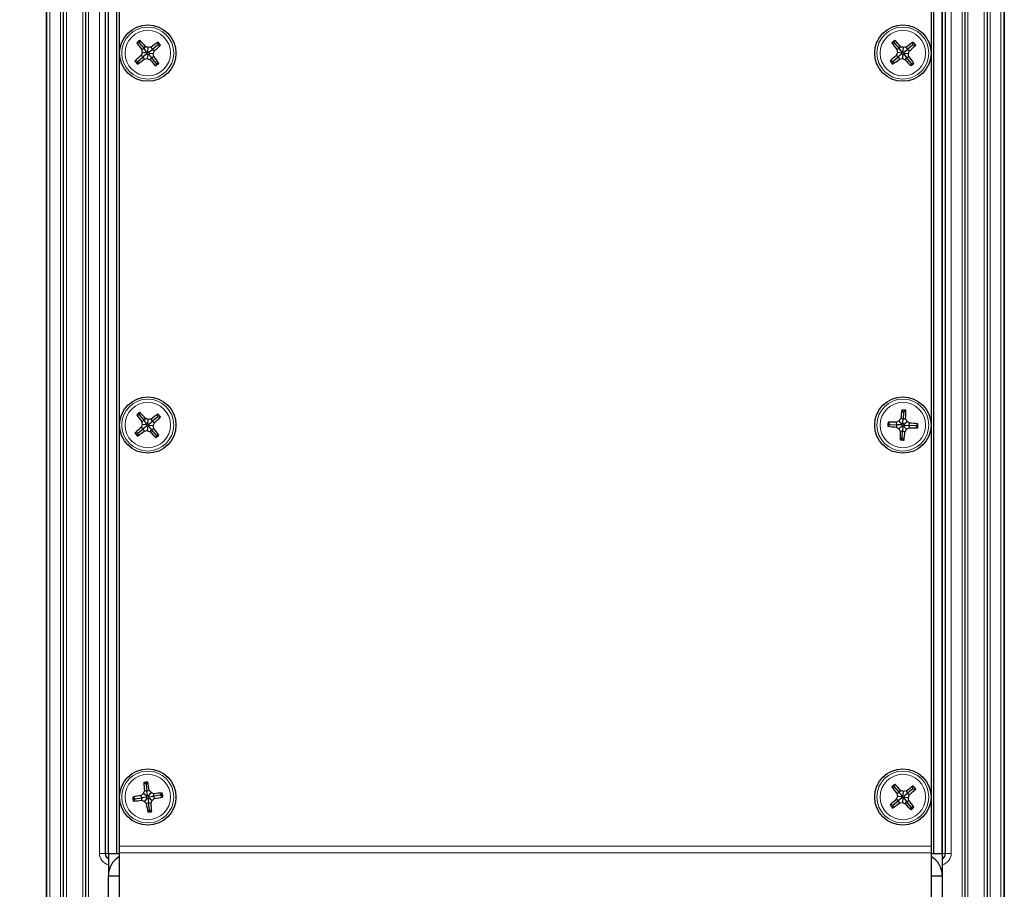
# Paper-space layout 'Blatt3' of a CAD drawing. Header units: millimetres. Extents: x 5 to 418, y 2 to 292.
# Tile 48 of 50: x 320 to 378, y 162 to 213. Entities that reach past the tile are written whole.
import ezdxf

# ---------------------------------------------------------------- set-up
doc = ezdxf.new("R2010")
doc.units = ezdxf.units.MM
doc.layers.add('SLD-0', color=7, linetype='Continuous')
doc.styles.add('SLDTEXTSTYLE0', font='TXT', dxfattribs={"width": 0.605})
doc.dimstyles.new('SLDDIMSTYLE0', dxfattribs={"dimtxt": 4.10931, "dimasz": 3.5, "dimexe": 0, "dimexo": 0.0625, "dimgap": 1.027327, "dimtad": 1, "dimlfac": 3, "dimrnd": 1e-09, "dimzin": 12, "dimdsep": 46, "dimtxsty": 'SLDTEXTSTYLE0', "dimsah": 1, "dimcen": 0.09, "dimadec": 0, "dimazin": 3, "dimtfac": 1, "dimtofl": 0, "dimtmove": 0, "dimatfit": 3, "dimfxl": 1, "dimfrac": 2, "dimtolj": 1, "dimtzin": 12, "dimarcsym": 0})

# ---------------------------------------------------------------- blocks, each defined once
blk = doc.blocks.new('_D_16')
at = {"layer": 'SLD-0', "color": 7}
for p, q in [((326.282, 248.883), (305.339, 248.883)), ((306.339, 248.883), (306.339, 135.549)), ((330.199, 135.549), (305.339, 135.549))]:
    blk.add_line(p, q, dxfattribs=at)
for points in [[(306.339, 248.883), (305.879, 245.383), (306.799, 245.383)], [(306.339, 135.549), (306.799, 139.049), (305.879, 139.049)]]:
    blk.add_solid(points, dxfattribs=at)
at = {"layer": 'SLD-0', "color": 7, "insert": (300.882, 187.512), "char_height": 4.2333, "attachment_point": 1, "rotation": 90, "style": 'SLDTEXTSTYLE0'}
blk.add_mtext('340', dxfattribs=at)
blk = doc.blocks.new('_D_19')
at = {"layer": 'SLD-0', "color": 7}
for p, q in [((328.782, 246.383), (313.314, 246.383)), ((314.314, 246.383), (314.314, 138.049)), ((328.782, 138.049), (313.314, 138.049))]:
    blk.add_line(p, q, dxfattribs=at)
for points in [[(314.314, 246.383), (313.854, 242.883), (314.774, 242.883)], [(314.314, 138.049), (314.774, 141.549), (313.854, 141.549)]]:
    blk.add_solid(points, dxfattribs=at)
at = {"layer": 'SLD-0', "color": 7, "insert": (308.857, 187.512), "char_height": 4.2333, "attachment_point": 1, "rotation": 90, "style": 'SLDTEXTSTYLE0'}
blk.add_mtext('325', dxfattribs=at)

psp = doc.layouts.new('Blatt3')

# ---------------------------------------------------------------- linework, layer by layer
at = {"color": 7, "linetype": 'Continuous', "lineweight": 25}
for p, q in [((321.2823, 136.8825), (321.2823, 247.5492)), ((377.949, 247.5492), (377.949, 136.8825)), ((324.949, 163.8825), (324.949, 237.2159)), ((325.449, 163.8825), (325.449, 237.2159)), ((373.7823, 163.8825), (373.7823, 237.2159)), ((374.2823, 163.8825), (374.2823, 237.2159)), ((325.6157, 164.3029), (325.6157, 235.8825)), ((373.6157, 235.8825), (373.6157, 164.3029)), ((326.7948, 211.8075), (326.6295, 211.8235)), ((326.7948, 211.8075), (326.8107, 211.9728)), ((326.7948, 211.8075), (327.06, 211.4856)), ((327.06, 211.4856), (326.9258, 211.4234)), ((327.06, 211.4856), (327.1467, 211.6055)), ((327.2135, 211.2994), (327.06, 211.4856)), ((327.2876, 211.2705), (327.3139, 211.5431)), ((327.3658, 211.2847), (327.5521, 211.4382)), ((327.5521, 211.4382), (327.4899, 211.5724)), ((327.874, 211.7034), (327.5521, 211.4382)), ((327.5521, 211.4382), (327.672, 211.3515)), ((327.874, 211.7034), (327.8899, 211.8687)), ((327.874, 211.7034), (328.0393, 211.6875)), ((371.4614, 211.8075), (371.2961, 211.8235)), ((371.4614, 211.8075), (371.4774, 211.9728)), ((371.4614, 211.8075), (371.7267, 211.4856)), ((371.7267, 211.4856), (371.5925, 211.4234)), ((371.7267, 211.4856), (371.8134, 211.6055)), ((371.8802, 211.2994), (371.7267, 211.4856)), ((371.9543, 211.2705), (371.9806, 211.5431)), ((372.0325, 211.2847), (372.2188, 211.4382)), ((372.2188, 211.4382), (372.1566, 211.5724)), ((372.5407, 211.7034), (372.2188, 211.4382)), ((372.2188, 211.4382), (372.3386, 211.3515)), ((372.5407, 211.7034), (372.5566, 211.8687)), ((372.5407, 211.7034), (372.706, 211.6875)), ((326.6907, 210.7283), (327.0126, 210.9935)), ((327.0126, 210.9935), (326.8927, 211.0802)), ((327.2277, 211.2211), (326.9551, 211.2474)), ((327.1988, 211.147), (327.0126, 210.9935)), ((327.0126, 210.9935), (327.0748, 210.8593)), ((327.1988, 211.147), (327.2277, 211.2211)), ((327.2771, 211.1612), (327.1988, 211.147)), ((327.2277, 211.2211), (327.2135, 211.2994)), ((327.2135, 211.2994), (327.2876, 211.2705)), ((327.2771, 211.1612), (327.2508, 210.8886)), ((327.3512, 211.1324), (327.2771, 211.1612)), ((327.2876, 211.2705), (327.3658, 211.2847)), ((327.3658, 211.2847), (327.337, 211.2106)), ((327.337, 211.2106), (327.3512, 211.1324)), ((327.337, 211.2106), (327.6096, 211.1843)), ((327.3512, 211.1324), (327.5047, 210.9461)), ((327.5047, 210.9461), (327.418, 210.8262)), ((327.5047, 210.9461), (327.6389, 211.0083)), ((327.7699, 210.6242), (327.5047, 210.9461)), ((371.3574, 210.7283), (371.6792, 210.9935)), ((371.6792, 210.9935), (371.5594, 211.0802)), ((371.8943, 211.2211), (371.6217, 211.2474)), ((371.8655, 211.147), (371.6792, 210.9935)), ((371.6792, 210.9935), (371.7414, 210.8593)), ((371.8655, 211.147), (371.8943, 211.2211)), ((371.9437, 211.1612), (371.8655, 211.147)), ((371.8943, 211.2211), (371.8802, 211.2994)), ((371.8802, 211.2994), (371.9543, 211.2705)), ((371.9437, 211.1612), (371.9174, 210.8886)), ((372.0178, 211.1324), (371.9437, 211.1612)), ((371.9543, 211.2705), (372.0325, 211.2847)), ((372.0325, 211.2847), (372.0037, 211.2106)), ((372.0037, 211.2106), (372.2763, 211.1843)), ((372.0037, 211.2106), (372.0178, 211.1324)), ((372.0178, 211.1324), (372.1713, 210.9461)), ((372.1713, 210.9461), (372.0846, 210.8262)), ((372.1713, 210.9461), (372.3055, 211.0083)), ((372.4366, 210.6242), (372.1713, 210.9461)), ((326.6907, 210.7283), (326.5254, 210.7442)), ((326.6907, 210.7283), (326.6747, 210.563)), ((327.7699, 210.6242), (327.754, 210.4589)), ((327.7699, 210.6242), (327.9352, 210.6083)), ((371.3574, 210.7283), (371.192, 210.7442)), ((371.3574, 210.7283), (371.3414, 210.563)), ((372.4366, 210.6242), (372.4206, 210.4589)), ((372.4366, 210.6242), (372.6019, 210.6083)), ((326.7948, 189.8075), (326.8107, 189.9728)), ((371.992, 189.9813), (371.8813, 190.1052)), ((371.992, 189.9813), (371.9686, 189.5649)), ((371.992, 189.9813), (372.1158, 190.092)), ((326.7948, 189.8075), (326.6295, 189.8235)), ((326.7948, 189.8075), (327.06, 189.4856)), ((327.06, 189.4856), (326.9258, 189.4234)), ((327.06, 189.4856), (327.1467, 189.6055)), ((327.2135, 189.2994), (327.06, 189.4856)), ((327.2277, 189.2211), (327.2135, 189.2994)), ((327.2135, 189.2994), (327.2876, 189.2705)), ((327.2876, 189.2705), (327.3139, 189.5431)), ((327.3658, 189.2847), (327.5521, 189.4382)), ((327.5521, 189.4382), (327.4899, 189.5724)), ((327.874, 189.7034), (327.5521, 189.4382)), ((327.5521, 189.4382), (327.672, 189.3515)), ((327.874, 189.7034), (327.8899, 189.8687)), ((327.874, 189.7034), (328.0393, 189.6875)), ((371.1835, 189.2588), (371.0729, 189.3827)), ((371.6, 189.2355), (371.5707, 189.3805)), ((371.9124, 189.2568), (371.7299, 189.461)), ((371.9686, 189.5649), (371.8278, 189.6102)), ((371.9124, 189.2568), (371.9551, 189.3239)), ((371.9551, 189.3239), (371.9686, 189.5649)), ((371.9551, 189.3239), (371.99, 189.2525)), ((371.9686, 189.5649), (372.1136, 189.5942)), ((371.99, 189.2525), (372.1942, 189.435)), ((372.298, 189.1963), (372.3434, 189.3371)), ((326.6907, 188.7283), (326.5254, 188.7442)), ((326.6907, 188.7283), (326.6747, 188.563)), ((326.6907, 188.7283), (327.0126, 188.9935)), ((327.0126, 188.9935), (326.8927, 189.0802)), ((327.2277, 189.2211), (326.9551, 189.2474)), ((327.1988, 189.147), (327.0126, 188.9935)), ((327.0126, 188.9935), (327.0748, 188.8593)), ((327.1988, 189.147), (327.2277, 189.2211)), ((327.2771, 189.1612), (327.1988, 189.147)), ((327.2771, 189.1612), (327.2508, 188.8886)), ((327.3512, 189.1324), (327.2771, 189.1612)), ((327.2876, 189.2705), (327.3658, 189.2847)), ((327.3658, 189.2847), (327.337, 189.2106)), ((327.337, 189.2106), (327.6096, 189.1843)), ((327.337, 189.2106), (327.3512, 189.1324)), ((327.3512, 189.1324), (327.5047, 188.9461)), ((327.5047, 188.9461), (327.418, 188.8262)), ((327.5047, 188.9461), (327.6389, 189.0083)), ((327.7699, 188.6242), (327.5047, 188.9461)), ((371.1835, 189.2588), (371.0597, 189.1482)), ((371.1835, 189.2588), (371.6, 189.2355)), ((371.6, 189.2355), (371.5547, 189.0946)), ((371.841, 189.2219), (371.6, 189.2355)), ((371.908, 189.1793), (371.7038, 188.9968)), ((371.9294, 188.8668), (371.7844, 188.8376)), ((371.841, 189.2219), (371.9124, 189.2568)), ((371.908, 189.1793), (371.841, 189.2219)), ((371.906, 188.4504), (371.9294, 188.8668)), ((371.9429, 189.1078), (371.908, 189.1793)), ((371.9429, 189.1078), (371.9294, 188.8668)), ((371.9294, 188.8668), (372.0702, 188.8215)), ((371.9856, 189.1749), (371.9429, 189.1078)), ((372.057, 189.2098), (371.9856, 189.1749)), ((371.9856, 189.1749), (372.1681, 188.9707)), ((371.99, 189.2525), (372.057, 189.2098)), ((372.057, 189.2098), (372.298, 189.1963)), ((372.298, 189.1963), (372.3273, 189.0513)), ((372.7145, 189.1729), (372.298, 189.1963)), ((372.7145, 189.1729), (372.8383, 189.2835)), ((372.7145, 189.1729), (372.8251, 189.049)), ((327.7699, 188.6242), (327.754, 188.4589)), ((327.7699, 188.6242), (327.9352, 188.6083)), ((371.906, 188.4504), (371.7822, 188.3397)), ((371.906, 188.4504), (372.0167, 188.3266)), ((327.1776, 167.9753), (327.0452, 168.0756)), ((327.1776, 167.9753), (327.2779, 168.1077)), ((327.1776, 167.9753), (327.2346, 167.5622)), ((371.4614, 167.8075), (371.2961, 167.8235)), ((371.4614, 167.8075), (371.4774, 167.9728)), ((371.4614, 167.8075), (371.7267, 167.4856)), ((372.5407, 167.7034), (372.5566, 167.8687)), ((326.5229, 167.1111), (326.3905, 167.2114)), ((326.5229, 167.1111), (326.936, 167.1681)), ((326.936, 167.1681), (326.8795, 167.3048)), ((326.936, 167.1681), (326.9186, 167.0212)), ((327.1752, 167.2011), (326.936, 167.1681)), ((327.2386, 167.249), (327.0203, 167.4144)), ((327.2492, 167.1721), (327.0838, 166.9538)), ((327.2346, 167.5622), (327.0877, 167.5796)), ((327.1752, 167.2011), (327.2386, 167.249)), ((327.2492, 167.1721), (327.1752, 167.2011)), ((327.2346, 167.5622), (327.3713, 167.6187)), ((327.2676, 167.323), (327.2346, 167.5622)), ((327.2386, 167.249), (327.2676, 167.323)), ((327.2971, 167.1087), (327.2492, 167.1721)), ((327.2676, 167.323), (327.3155, 167.2596)), ((327.3261, 167.1827), (327.2971, 167.1087)), ((327.3155, 167.2596), (327.4809, 167.4779)), ((327.3155, 167.2596), (327.3895, 167.2306)), ((327.3895, 167.2306), (327.3261, 167.1827)), ((327.3261, 167.1827), (327.5444, 167.0173)), ((327.3895, 167.2306), (327.6287, 167.2636)), ((327.6287, 167.2636), (327.6461, 167.4105)), ((328.0418, 167.3206), (327.6287, 167.2636)), ((327.6287, 167.2636), (327.6852, 167.1269)), ((328.0418, 167.3206), (328.1421, 167.453)), ((328.0418, 167.3206), (328.1742, 167.2203)), ((371.7267, 167.4856), (371.5925, 167.4234)), ((371.8943, 167.2211), (371.6217, 167.2474)), ((371.7267, 167.4856), (371.8134, 167.6055)), ((371.8802, 167.2994), (371.7267, 167.4856)), ((371.8655, 167.147), (371.8943, 167.2211)), ((371.9437, 167.1612), (371.8655, 167.147)), ((371.8943, 167.2211), (371.8802, 167.2994)), ((371.8802, 167.2994), (371.9543, 167.2705)), ((371.9437, 167.1612), (371.9174, 166.8886)), ((372.0178, 167.1324), (371.9437, 167.1612)), ((371.9543, 167.2705), (371.9806, 167.5431)), ((371.9543, 167.2705), (372.0325, 167.2847)), ((372.0325, 167.2847), (372.0037, 167.2106)), ((372.0037, 167.2106), (372.2763, 167.1843)), ((372.0037, 167.2106), (372.0178, 167.1324)), ((372.0325, 167.2847), (372.2188, 167.4382)), ((372.2188, 167.4382), (372.1566, 167.5724)), ((372.5407, 167.7034), (372.2188, 167.4382)), ((372.2188, 167.4382), (372.3386, 167.3515)), ((372.5407, 167.7034), (372.706, 167.6875)), ((326.5229, 167.1111), (326.4226, 166.9787)), ((327.3301, 166.8695), (327.1934, 166.813)), ((327.2971, 167.1087), (327.3301, 166.8695)), ((327.3301, 166.8695), (327.477, 166.8521)), ((327.3871, 166.4564), (327.3301, 166.8695)), ((371.3574, 166.7283), (371.192, 166.7442)), ((371.3574, 166.7283), (371.3414, 166.563)), ((371.3574, 166.7283), (371.6792, 166.9935)), ((371.6792, 166.9935), (371.5594, 167.0802)), ((371.8655, 167.147), (371.6792, 166.9935)), ((371.6792, 166.9935), (371.7414, 166.8593)), ((372.0178, 167.1324), (372.1713, 166.9461)), ((372.1713, 166.9461), (372.0846, 166.8262)), ((372.1713, 166.9461), (372.3055, 167.0083)), ((372.4366, 166.6242), (372.1713, 166.9461)), ((372.4366, 166.6242), (372.4206, 166.4589)), ((372.4366, 166.6242), (372.6019, 166.6083)), ((327.3871, 166.4564), (327.2868, 166.324)), ((327.3871, 166.4564), (327.5195, 166.3561)), ((325.6157, 163.9205), (325.6157, 164.3029)), ((373.6157, 164.3029), (373.6157, 163.9205)), ((324.949, 163.8825), (325.449, 163.8825)), ((324.949, 163.8825), (324.949, 162.5492)), ((325.449, 163.8825), (325.6157, 163.8825)), ((325.6157, 156.1413), (325.6157, 163.9205)), ((373.6157, 163.9205), (373.6157, 156.1413)), ((373.6157, 163.8825), (373.7823, 163.8825)), ((373.7823, 163.8825), (374.2823, 163.8825)), ((374.2823, 163.8825), (374.2823, 162.5492)), ((324.949, 156.1034), (324.949, 162.5492)), ((324.949, 162.5492), (325.6157, 162.5492)), ((373.6157, 162.5492), (374.2823, 162.5492)), ((374.2823, 162.5492), (374.2823, 156.1034))]:
    psp.add_line(p, q, dxfattribs=at)
at = {"color": 7, "linetype": 'Continuous', "lineweight": 18}
for p, q in [((321.3202, 136.8825), (321.3202, 247.5492)), ((321.4869, 247.5492), (321.4869, 136.8825)), ((377.7445, 136.8825), (377.7445, 247.5492)), ((377.9111, 247.5492), (377.9111, 136.8825)), ((322.1186, 237.7159), (322.1186, 143.0492)), ((322.2852, 237.7159), (322.2852, 143.0492)), ((322.2998, 237.7159), (322.2998, 143.0492)), ((322.4665, 237.7159), (322.4665, 143.0492)), ((323.4315, 237.7159), (323.4315, 143.0492)), ((323.5982, 237.7159), (323.5982, 143.0492)), ((323.6128, 237.7159), (323.6128, 143.0492)), ((323.7795, 237.7159), (323.7795, 143.0492)), ((324.4257, 163.8825), (324.4257, 238.2159)), ((324.759, 238.2159), (324.759, 163.8825)), ((324.7795, 163.8825), (324.7795, 238.2159)), ((324.9461, 238.2159), (324.9461, 163.8825)), ((374.2852, 163.8825), (374.2852, 238.2159)), ((374.4519, 238.2159), (374.4519, 163.8825)), ((374.4724, 163.8825), (374.4724, 238.2159)), ((374.8057, 238.2159), (374.8057, 163.8825)), ((375.4519, 143.0492), (375.4519, 237.7159)), ((375.6185, 143.0492), (375.6185, 237.7159)), ((375.6332, 143.0492), (375.6332, 237.7159)), ((375.7998, 143.0492), (375.7998, 237.7159)), ((376.7649, 143.0492), (376.7649, 237.7159)), ((376.9315, 143.0492), (376.9315, 237.7159)), ((376.9462, 143.0492), (376.9462, 237.7159)), ((377.1128, 143.0492), (377.1128, 237.7159)), ((325.6157, 164.3029), (373.6157, 164.3029)), ((324.759, 163.8825), (324.4257, 163.8825)), ((324.759, 163.8825), (324.7795, 163.8825)), ((324.9461, 163.8825), (324.7795, 163.8825)), ((324.9461, 163.8825), (324.949, 163.8514)), ((325.6157, 163.9205), (373.6157, 163.9205)), ((374.2823, 163.8514), (374.2852, 163.8825)), ((374.2852, 163.8825), (374.4519, 163.8825)), ((374.4724, 163.8825), (374.4519, 163.8825)), ((374.4724, 163.8825), (374.8057, 163.8825))]:
    psp.add_line(p, q, dxfattribs=at)
at = {"color": 7, "linetype": 'Continuous', "lineweight": 25}
for centre in [(327.2823, 211.2159), (371.949, 211.2159), (327.2823, 189.2159), (371.949, 189.2159), (327.2823, 167.2159), (371.949, 167.2159)]:
    psp.add_circle(centre, 1.6667, dxfattribs=at)
at = {"color": 7, "linetype": 'Continuous', "lineweight": 18}
for centre, radius in [((327.2823, 211.2159), 1.5367), ((371.949, 211.2159), 1.5367), ((327.2823, 211.2159), 1.3427), ((371.949, 211.2159), 1.3427), ((327.2823, 189.2159), 1.5367), ((327.2823, 189.2159), 1.3427), ((371.949, 189.2159), 1.5367), ((371.949, 189.2159), 1.3427), ((327.2823, 167.2159), 1.5367), ((327.2823, 167.2159), 1.3427), ((371.949, 167.2159), 1.5367), ((371.949, 167.2159), 1.3427)]:
    psp.add_circle(centre, radius, dxfattribs=at)
at = {"color": 7, "linetype": 'Continuous', "lineweight": 25}
for centre, radius, start, end in [((334.9072, 201.9631), 12.8744, 128.968097, 130.013382), ((336.3277, 218.6984), 11.8878, 215.332212, 217.731781), ((318.209, 203.7674), 11.8878, 41.249699, 43.649267), ((322.8117, 199.726), 12.6457, 69.143724, 69.952172), ((329.4745, 199.0834), 12.6457, 99.029307, 99.837755), ((334.7648, 202.1705), 11.8878, 125.332212, 127.731781), ((319.8339, 220.2892), 11.8878, 311.249699, 313.649267), ((318.0295, 203.591), 12.8744, 38.968097, 40.013382), ((379.5739, 201.9631), 12.8744, 128.968097, 130.013382), ((380.9943, 218.6984), 11.8878, 215.332212, 217.731781), ((362.8756, 203.7674), 11.8878, 41.249699, 43.649267), ((367.4784, 199.726), 12.6457, 69.143724, 69.952172), ((374.1412, 199.0834), 12.6457, 99.029307, 99.837755), ((379.4315, 202.1705), 11.8878, 125.332212, 127.731781), ((364.5005, 220.2892), 11.8878, 311.249699, 313.649267), ((362.6962, 203.591), 12.8744, 38.968097, 40.013382), ((334.7308, 202.1425), 11.8878, 131.249699, 133.649267), ((319.7998, 220.2612), 11.8878, 305.332212, 307.731781), ((338.7722, 206.7452), 12.6457, 159.143724, 159.952172), ((339.4148, 213.4081), 12.6457, 189.029307, 189.837755), ((325.0901, 223.3483), 12.6457, 279.029307, 279.837755), ((331.753, 222.7057), 12.6457, 249.143724, 249.952172), ((315.7925, 215.6865), 12.6457, 339.143724, 339.952172), ((315.1499, 209.0237), 12.6457, 9.029307, 9.837755), ((318.237, 203.7334), 11.8878, 35.332212, 37.731781), ((379.3975, 202.1425), 11.8878, 131.249699, 133.649267), ((364.4665, 220.2612), 11.8878, 305.332212, 307.731781), ((383.4388, 206.7452), 12.6457, 159.143724, 159.952172), ((384.0815, 213.4081), 12.6457, 189.029307, 189.837755), ((369.7568, 223.3483), 12.6457, 279.029307, 279.837755), ((376.4196, 222.7057), 12.6457, 249.143724, 249.952172), ((360.4592, 215.6865), 12.6457, 339.143724, 339.952172), ((359.8165, 209.0237), 12.6457, 9.029307, 9.837755), ((362.9037, 203.7334), 11.8878, 35.332212, 37.731781), ((336.5351, 218.8408), 12.8744, 218.968097, 220.013382), ((336.3557, 218.6643), 11.8878, 221.249699, 223.649267), ((319.6574, 220.4687), 12.8744, 308.968097, 310.013382), ((381.2018, 218.8408), 12.8744, 218.968097, 220.013382), ((381.0224, 218.6643), 11.8878, 221.249699, 223.649267), ((364.3241, 220.4687), 12.8744, 308.968097, 310.013382), ((334.9072, 179.9631), 12.8744, 128.968097, 130.013382), ((318.209, 181.7674), 11.8878, 41.249699, 43.649267), ((383.6708, 188.5798), 11.8878, 172.627828, 175.027397), ((371.2769, 177.245), 12.8744, 86.263713, 87.308999), ((360.2297, 189.8959), 11.8878, 358.545315, 0.944884), ((336.3277, 196.6984), 11.8878, 215.332212, 217.731781), ((339.4148, 191.4081), 12.6457, 189.029307, 189.837755), ((322.8117, 177.726), 12.6457, 69.143724, 69.952172), ((329.4745, 177.0834), 12.6457, 99.029307, 99.837755), ((334.7648, 180.1705), 11.8878, 125.332212, 127.731781), ((315.7925, 193.6865), 12.6457, 339.143724, 339.952172), ((319.8339, 198.2892), 11.8878, 311.249699, 313.649267), ((318.0295, 181.591), 12.8744, 38.968097, 40.013382), ((383.9199, 188.5437), 12.8744, 176.263713, 177.308999), ((371.2689, 177.4965), 11.8878, 88.545315, 90.944884), ((377.3604, 178.138), 12.6457, 116.43934, 117.247788), ((382.3515, 182.5984), 12.6457, 146.324924, 147.133371), ((360.8711, 183.8045), 12.6457, 26.43934, 27.247788), ((365.3315, 178.8134), 12.6457, 56.324924, 57.133371), ((371.3129, 177.494), 11.8878, 82.627828, 85.027397), ((334.7308, 180.1425), 11.8878, 131.249699, 133.649267), ((336.5351, 196.8408), 12.8744, 218.968097, 220.013382), ((319.7998, 198.2612), 11.8878, 305.332212, 307.731781), ((338.7722, 184.7452), 12.6457, 159.143724, 159.952172), ((325.0901, 201.3483), 12.6457, 279.029307, 279.837755), ((331.753, 200.7057), 12.6457, 249.143724, 249.952172), ((336.3557, 196.6643), 11.8878, 221.249699, 223.649267), ((315.1499, 187.0237), 12.6457, 9.029307, 9.837755), ((318.237, 181.7334), 11.8878, 35.332212, 37.731781), ((372.5851, 200.9377), 11.8878, 262.627828, 265.027397), ((378.5665, 199.6183), 12.6457, 236.324924, 237.133371), ((383.0269, 194.6273), 12.6457, 206.43934, 207.247788), ((383.6684, 188.5358), 11.8878, 178.545315, 180.944884), ((360.2272, 189.8519), 11.8878, 352.627828, 355.027397), ((361.5465, 195.8333), 12.6457, 326.324924, 327.133371), ((366.5376, 200.2937), 12.6457, 296.43934, 297.247788), ((372.6291, 200.9352), 11.8878, 268.545315, 270.944884), ((359.9781, 189.888), 12.8744, 356.263713, 357.308999), ((319.6574, 198.4687), 12.8744, 308.968097, 310.013382), ((372.6211, 201.1867), 12.8744, 266.263713, 267.308999), ((328.9206, 155.3386), 12.8744, 97.330536, 98.375821), ((338.9083, 168.8417), 11.8878, 183.69465, 186.094219), ((315.6504, 165.6337), 11.8878, 9.612137, 12.011706), ((379.5739, 157.9631), 12.8744, 128.968097, 130.013382), ((380.9943, 174.6984), 11.8878, 215.332212, 217.731781), ((362.8756, 159.7674), 11.8878, 41.249699, 43.649267), ((379.4315, 158.1705), 11.8878, 125.332212, 127.731781), ((362.6962, 159.591), 12.8744, 38.968097, 40.013382), ((328.8645, 155.5839), 11.8878, 99.612137, 102.011706), ((339.1596, 168.8541), 12.8744, 187.330536, 188.375821), ((334.7196, 157.3827), 12.6457, 127.506163, 128.31461), ((338.7616, 162.7182), 12.6457, 157.391746, 158.200194), ((317.4492, 159.7786), 12.6457, 37.506163, 38.31461), ((322.7847, 155.7366), 12.6457, 67.391746, 68.200194), ((328.9081, 155.5899), 11.8878, 93.69465, 96.094219), ((325.7002, 178.8478), 11.8878, 279.612137, 282.011706), ((315.4051, 165.5776), 12.8744, 7.330536, 8.375821), ((383.4388, 162.7452), 12.6457, 159.143724, 159.952172), ((384.0815, 169.4081), 12.6457, 189.029307, 189.837755), ((367.4784, 155.726), 12.6457, 69.143724, 69.952172), ((374.1412, 155.0834), 12.6457, 99.029307, 99.837755), ((360.4592, 171.6865), 12.6457, 339.143724, 339.952172), ((359.8165, 165.0237), 12.6457, 9.029307, 9.837755), ((364.5005, 176.2892), 11.8878, 311.249699, 313.649267), ((325.6565, 178.8418), 11.8878, 273.69465, 276.094219), ((331.78, 178.6951), 12.6457, 247.391746, 248.200194), ((337.1155, 174.6531), 12.6457, 217.506163, 218.31461), ((338.9143, 168.798), 11.8878, 189.612137, 192.011706), ((315.8031, 171.7135), 12.6457, 337.391746, 338.200194), ((315.6564, 165.5901), 11.8878, 3.69465, 6.094219), ((319.8451, 177.049), 12.6457, 307.506163, 308.31461), ((379.3975, 158.1425), 11.8878, 131.249699, 133.649267), ((381.2018, 174.8408), 12.8744, 218.968097, 220.013382), ((364.4665, 176.2612), 11.8878, 305.332212, 307.731781), ((369.7568, 179.3483), 12.6457, 279.029307, 279.837755), ((376.4196, 178.7057), 12.6457, 249.143724, 249.952172), ((381.0224, 174.6643), 11.8878, 221.249699, 223.649267), ((362.9037, 159.7334), 11.8878, 35.332212, 37.731781), ((364.3241, 176.4687), 12.8744, 308.968097, 310.013382), ((325.6441, 179.0931), 12.8744, 277.330536, 278.375821), ((325.1157, 163.8825), 0.3567, 180, 242.145025), ((326.2823, 162.5492), 1.3333, 120, 180), ((372.949, 162.5492), 1.3333, 0, 60), ((374.1157, 163.8825), 0.3567, 297.854975, 0)]:
    psp.add_arc(centre, radius, start, end, dxfattribs=at)
at = {"color": 7, "linetype": 'Continuous', "lineweight": 18}
for centre, radius, start, end in [((325.1157, 163.8825), 0.69, 180, 256.022013), ((325.1157, 163.8825), 0.3362, 180, 240.280858), ((374.1157, 163.8825), 0.69, 283.977987, 0), ((374.1157, 163.8825), 0.3362, 299.719142, 0)]:
    psp.add_arc(centre, radius, start, end, dxfattribs=at)

# ---------------------------------------------------------------- dimensions: what is measured, and where the dimension line sits
at = {"layer": 'SLD-0', "color": 7}
for base, p1, p2, picture, middle in [((306.3389, 135.5492), (326.2823, 248.8825), (330.199, 135.5492), '_D_16', (306.3389, 192.2159)), ((314.3138, 138.0492), (328.7823, 246.3825), (328.7823, 138.0492), '_D_19', (314.3138, 192.2159))]:
    dim = psp.add_linear_dim(base=base, p1=p1, p2=p2, angle=90, dimstyle='SLDDIMSTYLE0', dxfattribs=at)
    dim.commit()
    dim.dimension.update_dxf_attribs({"geometry": picture, "text_midpoint": middle, "dimtype": 160})

doc.saveas('drawing.dxf')
